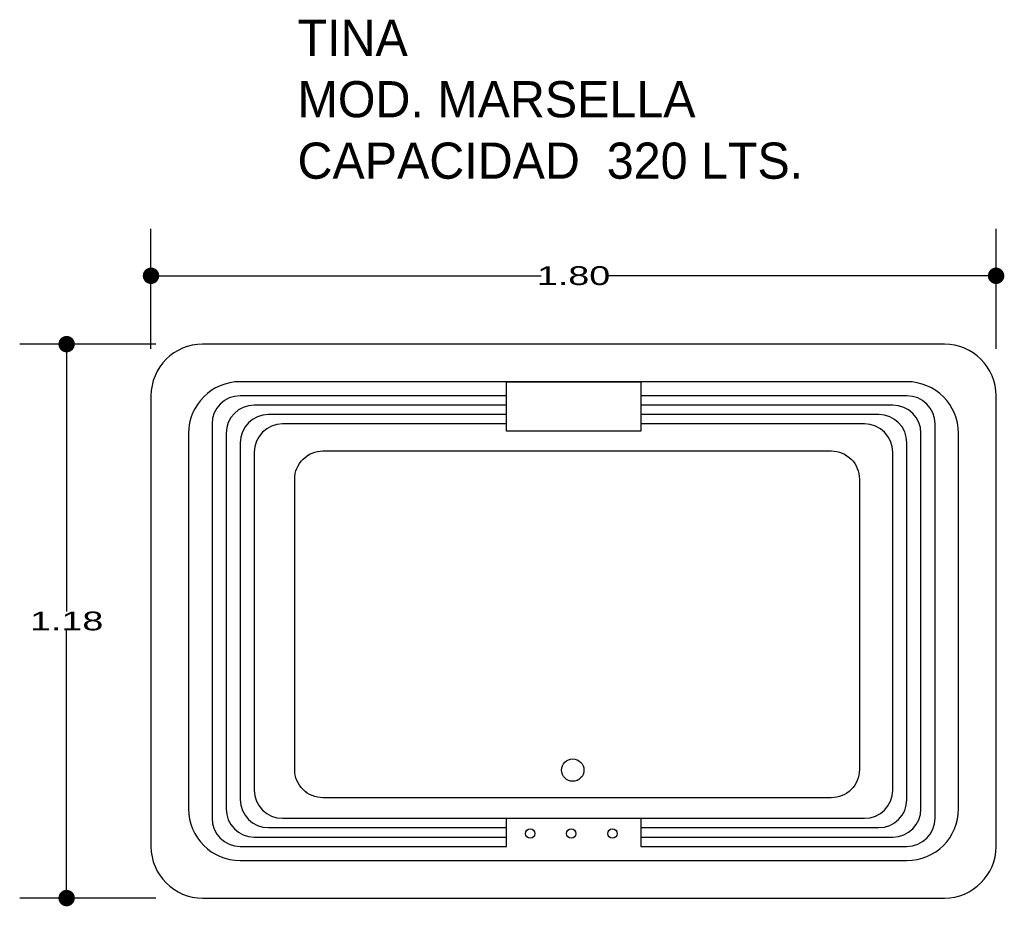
# Model space of a CAD drawing. Header units: millimetres. Extents: x 171.34 to 173.44, y 142.19 to 144.08.
import ezdxf

# ---------------------------------------------------------------- set-up
doc = ezdxf.new("R2010")
doc.units = ezdxf.units.MM
doc.layers.add('cotas', color=3, linetype='Continuous')
doc.layers.add('limies2', color=2, linetype='Continuous')
doc.styles.add('77', font='txt')
doc.styles.add('style1', font='ABALC.TTF', dxfattribs={"width": 1.5})
doc.dimstyles.new('cotas1', dxfattribs={"dimtxt": 0.04, "dimasz": 0.035, "dimexe": 0.1, "dimexo": 0.1, "dimgap": 0, "dimtad": 0, "dimtih": 1, "dimtoh": 1, "dimzin": 1, "dimdsep": 46, "dimtxsty": 'style1', "dimblk": 'DOT', "dimcen": 0.2, "dimadec": 0, "dimazin": 0, "dimtm": 1e-09, "dimtfac": 1, "dimtix": 1, "dimtmove": 0, "dimatfit": 3, "dimfxl": 0, "dimarcsym": 0})

# ---------------------------------------------------------------- blocks, each defined once
blk = doc.blocks.new('_Dot')
at = {"layer": 'limies2', "color": 0, "lineweight": -2}
blk.add_line((-0.5, 0), (-1, 0), dxfattribs=at)
at = {"layer": 'limies2', "color": 0, "const_width": 0.5}
blk.add_lwpolyline([(-0.25, 0, 1), (0.25, 0, 1)], format="xyb", close=True, dxfattribs=at)
blk = doc.blocks.new('*D2')
at = {"layer": 'cotas', "color": 0, "lineweight": -2}
for p, q in [((171.6315, 143.3906), (171.3418, 143.3906)), ((171.4418, 143.3556), (171.4418, 142.8209)), ((171.4418, 142.2456), (171.4418, 142.7803)), ((171.6315, 142.2106), (171.3418, 142.2106))]:
    blk.add_line(p, q, dxfattribs=at)
at = {"layer": 'Defpoints', "color": 0}
for p in [(171.4418, 143.3906), (171.7315, 143.3906), (171.7315, 142.2106)]:
    blk.add_point(p, dxfattribs=at)
at = {"layer": 'cotas', "color": 0, "lineweight": -2, "xscale": 0.035, "yscale": 0.035, "zscale": 0.035}
for p, rotation in [((171.4418, 143.3906), 90), ((171.4418, 142.2106), 270)]:
    blk.add_blockref('_Dot', p, dxfattribs=dict(at, rotation=rotation))
at = {"layer": 'cotas', "color": 0, "insert": (171.4418, 142.8006), "char_height": 0.04, "attachment_point": 5, "style": 'style1'}
blk.add_mtext('1.18', dxfattribs=at)
blk = doc.blocks.new('*D1')
at = {"layer": 'cotas', "color": 0, "lineweight": -2}
for p, q in [((171.6215, 143.3806), (171.6215, 143.6362)), ((173.4215, 143.3806), (173.4215, 143.6362)), ((171.6565, 143.5362), (172.4522, 143.5362)), ((173.3865, 143.5362), (172.5907, 143.5362))]:
    blk.add_line(p, q, dxfattribs=at)
at = {"layer": 'Defpoints', "color": 0}
for p in [(171.6215, 143.5362), (171.6215, 143.2806), (173.4215, 143.2806)]:
    blk.add_point(p, dxfattribs=at)
at = {"layer": 'cotas', "color": 0, "lineweight": -2, "xscale": 0.035, "yscale": 0.035, "zscale": 0.035, "rotation": 180}
blk.add_blockref('_Dot', (171.6215, 143.5362), dxfattribs=at)
at = {"layer": 'cotas', "color": 0, "lineweight": -2, "xscale": 0.035, "yscale": 0.035, "zscale": 0.035}
blk.add_blockref('_Dot', (173.4215, 143.5362), dxfattribs=at)
at = {"layer": 'cotas', "color": 0, "insert": (172.5215, 143.5362), "char_height": 0.04, "attachment_point": 5, "style": 'style1'}
blk.add_mtext('1.80', dxfattribs=at)

msp = doc.modelspace()

# ---------------------------------------------------------------- linework, layer by layer
at = {"layer": 'limies2'}
for p, q in [((173.3115, 143.3906), (171.7315, 143.3906)), ((173.2315, 143.3106), (171.8115, 143.3106)), ((171.6215, 143.2806), (171.6215, 142.3206)), ((172.3784, 143.2806), (171.8115, 143.2806)), ((173.2315, 143.2806), (172.6646, 143.2806)), ((173.4215, 142.3206), (173.4215, 143.2806)), ((172.3784, 143.2606), (171.8415, 143.2606)), ((173.2015, 143.2606), (172.6646, 143.2606)), ((172.3784, 143.2406), (171.8715, 143.2406)), ((173.1715, 143.2406), (172.6646, 143.2406)), ((171.7515, 143.2206), (171.7515, 142.3806)), ((172.3784, 143.2206), (171.9015, 143.2206)), ((173.1415, 143.2206), (172.6646, 143.2206)), ((173.2915, 142.3806), (173.2915, 143.2206)), ((171.7015, 143.2006), (171.7015, 142.4006)), ((171.7815, 143.2006), (171.7815, 142.4006)), ((173.2615, 142.4006), (173.2615, 143.2006)), ((173.3415, 142.4006), (173.3415, 143.2006)), ((171.8115, 143.1806), (171.8115, 142.4206)), ((173.2315, 142.4206), (173.2315, 143.1806)), ((171.8415, 143.1606), (171.8415, 142.4406)), ((173.2015, 142.4406), (173.2015, 143.1606)), ((171.9015, 142.3806), (172.3784, 142.3806)), ((172.3784, 142.3806), (172.6646, 142.3806)), ((172.3784, 142.3206), (172.3784, 142.3806)), ((172.6646, 142.3806), (173.1415, 142.3806)), ((172.6646, 142.3806), (172.6646, 142.3206)), ((171.8715, 142.3606), (172.3784, 142.3606)), ((172.6646, 142.3606), (173.1715, 142.3606)), ((171.8415, 142.3406), (172.3784, 142.3406)), ((172.6646, 142.3406), (173.2015, 142.3406)), ((171.8115, 142.3206), (172.3784, 142.3206)), ((172.6646, 142.3206), (173.2315, 142.3206)), ((171.8115, 142.2906), (173.2315, 142.2906)), ((171.7315, 142.2106), (173.3115, 142.2106))]:
    msp.add_line(p, q, dxfattribs=at)
msp.add_lwpolyline([(172.3784, 143.3106), (172.6646, 143.3106), (172.6646, 143.2052), (172.3784, 143.2052)], close=True, dxfattribs=at)
msp.add_lwpolyline([(171.9877, 143.163), (173.0704, 143.163, -0.414214), (173.1304, 143.103), (173.1304, 142.4843, -0.414214), (173.0704, 142.4243), (171.9877, 142.4243, -0.414214), (171.9277, 142.4843), (171.9277, 143.103, -0.414214)], format="xyb", close=True, dxfattribs=at)
for centre, radius in [((172.5197, 142.4833), 0.0239), ((172.4292, 142.3481), 0.01), ((172.5166, 142.3481), 0.01), ((172.6043, 142.3481), 0.01)]:
    msp.add_circle(centre, radius, dxfattribs=at)
for centre, radius, start, end in [((171.7315, 143.2806), 0.11, 90, 180), ((173.3115, 143.2806), 0.11, 0, 90), ((171.8115, 143.2006), 0.11, 90, 180), ((173.2315, 143.2006), 0.11, 0, 90), ((171.8115, 143.2206), 0.06, 90, 180), ((173.2315, 143.2206), 0.06, 0, 90), ((171.8415, 143.2006), 0.06, 90, 180), ((173.2015, 143.2006), 0.06, 360, 90), ((171.8715, 143.1806), 0.06, 90, 180), ((173.1715, 143.1806), 0.06, 360, 90), ((171.9015, 143.1606), 0.06, 90, 180), ((173.1415, 143.1606), 0.06, 360, 90), ((171.9015, 142.4406), 0.06, 180, 270), ((173.1415, 142.4406), 0.06, 270, 360), ((171.8715, 142.4206), 0.06, 180, 270), ((173.1715, 142.4206), 0.06, 270, 0), ((171.8115, 142.4006), 0.11, 180, 270), ((171.8415, 142.4006), 0.06, 180, 270), ((173.2015, 142.4006), 0.06, 270, 360), ((173.2315, 142.4006), 0.11, 270, 0), ((171.8115, 142.3806), 0.06, 180, 270), ((173.2315, 142.3806), 0.06, 270, 360), ((171.7315, 142.3206), 0.11, 180, 270), ((173.3115, 142.3206), 0.11, 270, 0)]:
    msp.add_arc(centre, radius, start, end, dxfattribs=at)

# ---------------------------------------------------------------- texts
at = {"layer": 'limies2', "style": '77'}
for s, height, p in [('TINA', 0.07708, (171.9336, 144.0046)), ('MOD. MARSELLA', 0.077085, (171.9336, 143.8738)), ('CAPACIDAD  320 LTS.', 0.077085, (171.9336, 143.7429))]:
    msp.add_text(s, height=height, dxfattribs=at).set_placement(p)

# ---------------------------------------------------------------- dimensions: what is measured, and where the dimension line sits
at = {"layer": 'cotas'}
dim = msp.add_linear_dim(base=(171.6215, 143.5362), p1=(173.4215, 143.2806), p2=(171.6215, 143.2806), dimstyle='cotas1', dxfattribs=at)
dim.commit()
dim.dimension.update_dxf_attribs({"geometry": '*D1', "text_midpoint": (172.5215, 143.5362)})
dim = msp.add_linear_dim(base=(171.4418, 143.3906), p1=(171.7315, 142.2106), p2=(171.7315, 143.3906), angle=90, dimstyle='cotas1', dxfattribs=at)
dim.commit()
dim.dimension.update_dxf_attribs({"geometry": '*D2', "text_midpoint": (171.4418, 142.8006)})

doc.saveas('drawing.dxf')
